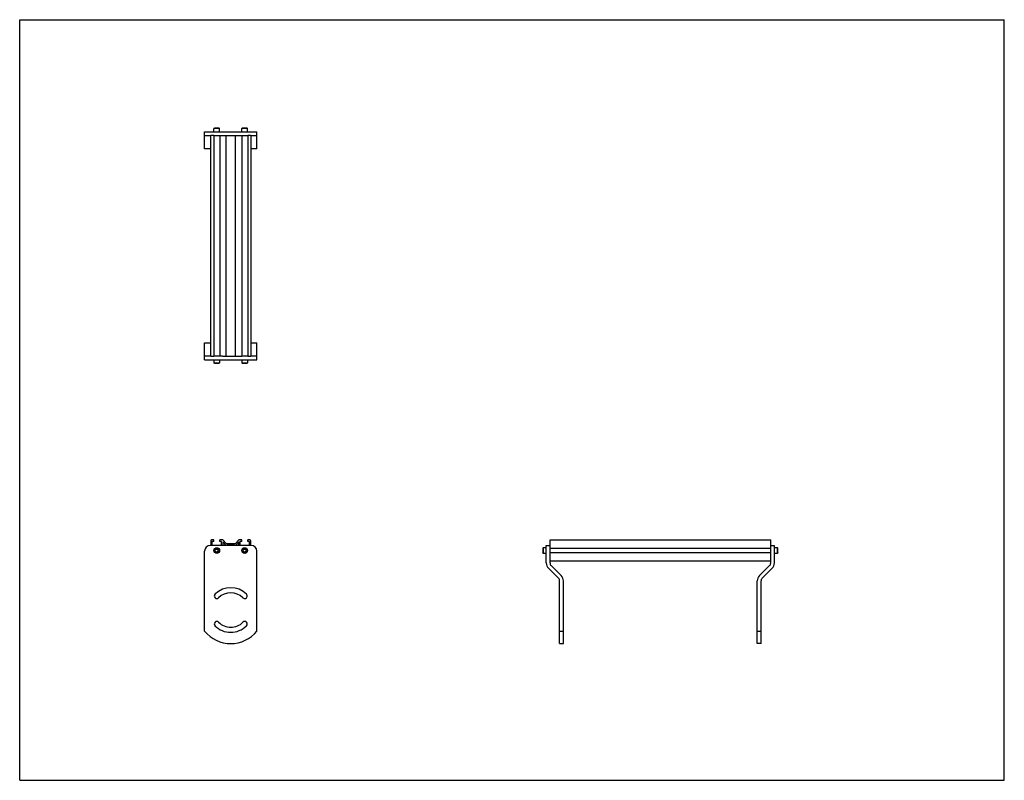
# Model space of a CAD drawing. Header units: inches. Extents: x 0 to 66, y 0 to 51.
import ezdxf

# ---------------------------------------------------------------- set-up
doc = ezdxf.new("R2010")
doc.units = ezdxf.units.IN
doc.header["$LTSCALE"] = 3.63
doc.header["$MEASUREMENT"] = 0
doc.layers.get('0').update_dxf_attribs({"linetype": 'CONTINUOUS'})
for name, color, linetype in [('300825M_BL2', 7, 'CONTINUOUS'), ('300825M_BL3', 7, 'CONTINUOUS'), ('708180P_BL0', 7, 'CONTINUOUS'), ('708180P_BL4', 7, 'CONTINUOUS'), ('708180P_BL5', 7, 'CONTINUOUS'), ('708180P_BL6', 7, 'CONTINUOUS'), ('710210_01479_BL1', 7, 'CONTINUOUS')]:
    doc.layers.add(name, color=color, linetype=linetype)

# ---------------------------------------------------------------- blocks, each defined once
blk = doc.blocks.new('708180P_BL0', base_point=(13.211, 21.709))
at = {"layer": '708180P_BL0', "color": 7, "linetype": 'CONTINUOUS'}
for p, q in [((13.024, 28.199), (13.024, 27.986)), ((13.024, 27.986), (13.398, 27.986)), ((13.048, 27.963), (13.024, 27.986)), ((13.048, 27.963), (13.375, 27.963)), ((13.375, 27.963), (13.398, 27.986)), ((13.398, 28.199), (13.398, 27.986)), ((13.155, 15.504), (13.098, 15.406)), ((13.098, 15.406), (13.155, 15.307)), ((13.155, 15.504), (13.268, 15.504)), ((13.268, 15.307), (13.155, 15.307)), ((13.325, 15.406), (13.268, 15.504)), ((13.268, 15.307), (13.325, 15.406))]:
    blk.add_line(p, q, dxfattribs=at)
for radius in [0.187, 0.163]:
    blk.add_circle((13.211, 15.406), radius, dxfattribs=at)
blk = doc.blocks.new('710210_01479_BL1', base_point=(31.572, 28.963))
at = {"layer": '710210_01479_BL1', "color": 7, "linetype": 'CONTINUOUS'}
for p, q in [((12.804, 28.449), (12.804, 43.239)), ((13.014, 43.239), (12.804, 43.239)), ((13.014, 43.239), (13.014, 28.449)), ((13.408, 43.239), (13.408, 28.449)), ((13.408, 43.239), (14.889, 43.239)), ((13.843, 28.449), (13.843, 43.239)), ((14.455, 28.449), (14.455, 43.239)), ((14.889, 43.239), (14.889, 28.449)), ((15.283, 43.239), (15.283, 28.449)), ((15.494, 43.239), (15.283, 43.239)), ((15.494, 43.239), (15.494, 28.449)), ((12.804, 28.449), (13.014, 28.449)), ((13.589, 28.449), (13.408, 28.449)), ((13.59, 28.449), (14.889, 28.449)), ((15.283, 28.449), (15.494, 28.449)), ((12.804, 16.062), (12.804, 15.743)), ((13.014, 16.125), (12.866, 16.125)), ((12.89, 16.007), (12.89, 15.743)), ((13.014, 16.007), (12.89, 16.007)), ((13.014, 16.007), (13.014, 16.125)), ((13.408, 16.007), (13.408, 16.125)), ((13.589, 16.125), (13.408, 16.125)), ((13.532, 16.007), (13.408, 16.007)), ((13.532, 15.743), (13.532, 16.007)), ((13.617, 15.997), (13.617, 15.743)), ((13.843, 15.743), (13.617, 15.997)), ((13.636, 16.104), (13.843, 15.871)), ((13.843, 15.871), (14.455, 15.871)), ((14.455, 15.871), (14.662, 16.104)), ((14.68, 15.997), (14.455, 15.743)), ((14.68, 15.743), (14.68, 15.997)), ((14.889, 16.125), (14.709, 16.125)), ((14.765, 16.007), (14.765, 15.743)), ((14.889, 16.007), (14.765, 16.007)), ((14.889, 16.007), (14.889, 16.125)), ((15.283, 16.007), (15.283, 16.125)), ((15.431, 16.125), (15.283, 16.125)), ((15.407, 16.007), (15.283, 16.007)), ((15.407, 15.743), (15.407, 16.007)), ((15.494, 15.743), (15.494, 16.062)), ((35.549, 15.743), (35.549, 16.125)), ((35.549, 16.125), (50.339, 16.125)), ((50.339, 15.743), (50.339, 16.125)), ((13.93, 15.786), (13.905, 15.743)), ((14.368, 15.786), (13.93, 15.786)), ((14.393, 15.743), (14.368, 15.786)), ((50.339, 15.533), (35.549, 15.533)), ((35.549, 15.278), (50.339, 15.278)), ((50.339, 14.687), (35.549, 14.687))]:
    blk.add_line(p, q, dxfattribs=at)
for centre, start, end in [((12.866, 16.062), 90, 180), ((13.589, 16.062), 41.62216, 90), ((14.709, 16.062), 90, 138.37784), ((15.431, 16.062), 0, 90)]:
    blk.add_arc(centre, 0.0625, start, end, dxfattribs=at)
blk = doc.blocks.new('300825M_BL2', base_point=(31.494, 26.329))
at = {"layer": '300825M_BL2', "color": 7, "linetype": 'CONTINUOUS'}
for p, q in [((12.398, 42.344), (12.398, 43.489)), ((12.398, 43.489), (15.898, 43.489)), ((12.398, 43.239), (12.804, 43.239)), ((13.014, 43.239), (13.408, 43.239)), ((14.889, 43.239), (15.283, 43.239)), ((15.494, 43.239), (15.898, 43.239)), ((15.898, 42.344), (15.898, 43.489)), ((12.804, 42.344), (12.398, 42.344)), ((15.898, 42.344), (15.494, 42.344)), ((12.398, 10.006), (12.398, 15.368)), ((50.339, 15.743), (50.589, 15.743)), ((50.339, 14.575), (50.339, 15.743)), ((50.589, 14.575), (50.589, 15.743)), ((49.591, 13.722), (50.265, 14.396)), ((49.767, 13.545), (50.442, 14.219)), ((49.444, 9.17), (49.444, 13.368)), ((49.694, 9.17), (49.694, 13.368)), ((49.444, 10.006), (49.694, 10.006)), ((49.694, 9.17), (49.444, 9.17))]:
    blk.add_line(p, q, dxfattribs=at)
for centre, radius, start, end in [((12.773, 15.368), 0.375, 90, 180), ((50.087, 14.575), 0.253, 315, 360), ((50.087, 14.575), 0.503, 315, 360), ((49.944, 13.368), 0.5, 135, 180), ((49.944, 13.368), 0.25, 135, 180), ((15.086, 12.358), 0.17, 37.39688, 45), ((15.086, 10.482), 0.17, 315, 89.4566)]:
    blk.add_arc(centre, radius, start, end, dxfattribs=at)
blk = doc.blocks.new('300825M_BL3', base_point=(24.422, 19.257))
at = {"layer": '300825M_BL3', "color": 7, "linetype": 'CONTINUOUS'}
for p, q in [((12.399, 29.344), (12.804, 29.344)), ((12.399, 28.199), (12.399, 29.344)), ((15.494, 29.344), (15.899, 29.344)), ((15.899, 28.199), (15.899, 29.344)), ((12.804, 28.449), (12.399, 28.449)), ((13.408, 28.449), (13.014, 28.449)), ((15.283, 28.449), (14.889, 28.449)), ((15.899, 28.449), (15.494, 28.449)), ((12.399, 28.199), (15.899, 28.199)), ((12.399, 10.006), (12.399, 15.368)), ((15.524, 15.743), (12.774, 15.743)), ((15.899, 10.006), (15.899, 15.368)), ((35.299, 14.575), (35.299, 15.743)), ((35.299, 15.743), (35.549, 15.743)), ((35.549, 14.575), (35.549, 15.743)), ((36.121, 13.545), (35.446, 14.219)), ((36.298, 13.722), (35.623, 14.396)), ((36.194, 9.17), (36.194, 13.368)), ((36.444, 9.17), (36.444, 13.368)), ((36.194, 10.006), (36.444, 10.006)), ((36.194, 9.17), (36.444, 9.17))]:
    blk.add_line(p, q, dxfattribs=at)
for centre, radius, start, end in [((12.774, 15.368), 0.375, 90, 180), ((15.524, 15.368), 0.375, 0, 90), ((35.802, 14.575), 0.503, 180, 225), ((35.802, 14.575), 0.253, 180, 225), ((35.944, 13.368), 0.25, 0, 45), ((35.944, 13.368), 0.5, 0, 45), ((14.149, 11.42), 1.496, 45, 135), ((14.149, 11.42), 1.156, 45, 135), ((13.212, 12.358), 0.17, 135, 315), ((15.087, 12.358), 0.17, 225, 45), ((13.212, 10.482), 0.17, 45, 225), ((14.149, 11.42), 1.156, 225, 315), ((15.087, 10.482), 0.17, 315, 135), ((14.149, 11.42), 2.25, 218.94244, 321.05756), ((14.149, 11.42), 1.496, 225, 315)]:
    blk.add_arc(centre, radius, start, end, dxfattribs=at)
blk = doc.blocks.new('708180P_BL4', base_point=(25.099, 21.709))
at = {"layer": '708180P_BL4', "color": 7, "linetype": 'CONTINUOUS'}
for p, q in [((14.899, 28.199), (14.899, 27.986)), ((14.899, 27.986), (15.273, 27.986)), ((14.923, 27.963), (14.899, 27.986)), ((14.923, 27.963), (15.25, 27.963)), ((15.25, 27.963), (15.273, 27.986)), ((15.273, 28.199), (15.273, 27.986)), ((15.03, 15.504), (14.973, 15.406)), ((14.973, 15.406), (15.03, 15.307)), ((15.03, 15.504), (15.143, 15.504)), ((15.143, 15.307), (15.03, 15.307)), ((15.2, 15.406), (15.143, 15.504)), ((15.143, 15.307), (15.2, 15.406)), ((35.087, 15.593), (35.063, 15.569)), ((35.063, 15.569), (35.063, 15.242)), ((35.087, 15.219), (35.063, 15.242)), ((35.087, 15.593), (35.087, 15.219)), ((35.299, 15.593), (35.087, 15.593)), ((35.299, 15.219), (35.087, 15.219))]:
    blk.add_line(p, q, dxfattribs=at)
for radius in [0.187, 0.163]:
    blk.add_circle((15.086, 15.406), radius, dxfattribs=at)
blk = doc.blocks.new('708180P_BL5', base_point=(13.211, 43.607))
at = {"layer": '708180P_BL5', "color": 7, "linetype": 'CONTINUOUS'}
for p, q in [((13.048, 43.725), (13.024, 43.701)), ((13.024, 43.489), (13.024, 43.701)), ((13.398, 43.701), (13.024, 43.701)), ((13.375, 43.725), (13.048, 43.725)), ((13.375, 43.725), (13.398, 43.701)), ((13.398, 43.489), (13.398, 43.701))]:
    blk.add_line(p, q, dxfattribs=at)
blk = doc.blocks.new('708180P_BL6', base_point=(32.862, 29.472))
at = {"layer": '708180P_BL6', "color": 7, "linetype": 'CONTINUOUS'}
for p, q in [((14.923, 43.725), (14.899, 43.701)), ((14.899, 43.489), (14.899, 43.701)), ((15.273, 43.701), (14.899, 43.701)), ((15.25, 43.725), (14.923, 43.725)), ((15.25, 43.725), (15.273, 43.701)), ((15.273, 43.489), (15.273, 43.701)), ((50.802, 15.593), (50.589, 15.593)), ((50.802, 15.219), (50.589, 15.219)), ((50.802, 15.219), (50.802, 15.593)), ((50.825, 15.569), (50.802, 15.593)), ((50.825, 15.242), (50.802, 15.219)), ((50.825, 15.242), (50.825, 15.569))]:
    blk.add_line(p, q, dxfattribs=at)

msp = doc.modelspace()

# ---------------------------------------------------------------- linework, layer by layer
at = {"color": 7, "linetype": 'CONTINUOUS'}
for p, q in [((0, 0), (0, 51)), ((0, 51), (66, 51)), ((66, 0), (66, 51)), ((0, 0), (66, 0))]:
    msp.add_line(p, q, dxfattribs=at)

# ---------------------------------------------------------------- block references
at = {"layer": '300825M_BL2'}
msp.add_blockref('300825M_BL2', (31.494, 26.329), dxfattribs=at)
at = {"layer": '300825M_BL3'}
msp.add_blockref('300825M_BL3', (24.422, 19.257), dxfattribs=at)
at = {"layer": '708180P_BL0'}
msp.add_blockref('708180P_BL0', (13.211, 21.709), dxfattribs=at)
at = {"layer": '708180P_BL4'}
msp.add_blockref('708180P_BL4', (25.099, 21.709), dxfattribs=at)
at = {"layer": '708180P_BL5'}
msp.add_blockref('708180P_BL5', (13.211, 43.607), dxfattribs=at)
at = {"layer": '708180P_BL6'}
msp.add_blockref('708180P_BL6', (32.862, 29.472), dxfattribs=at)
at = {"layer": '710210_01479_BL1'}
msp.add_blockref('710210_01479_BL1', (31.572, 28.963), dxfattribs=at)

doc.saveas('drawing.dxf')
